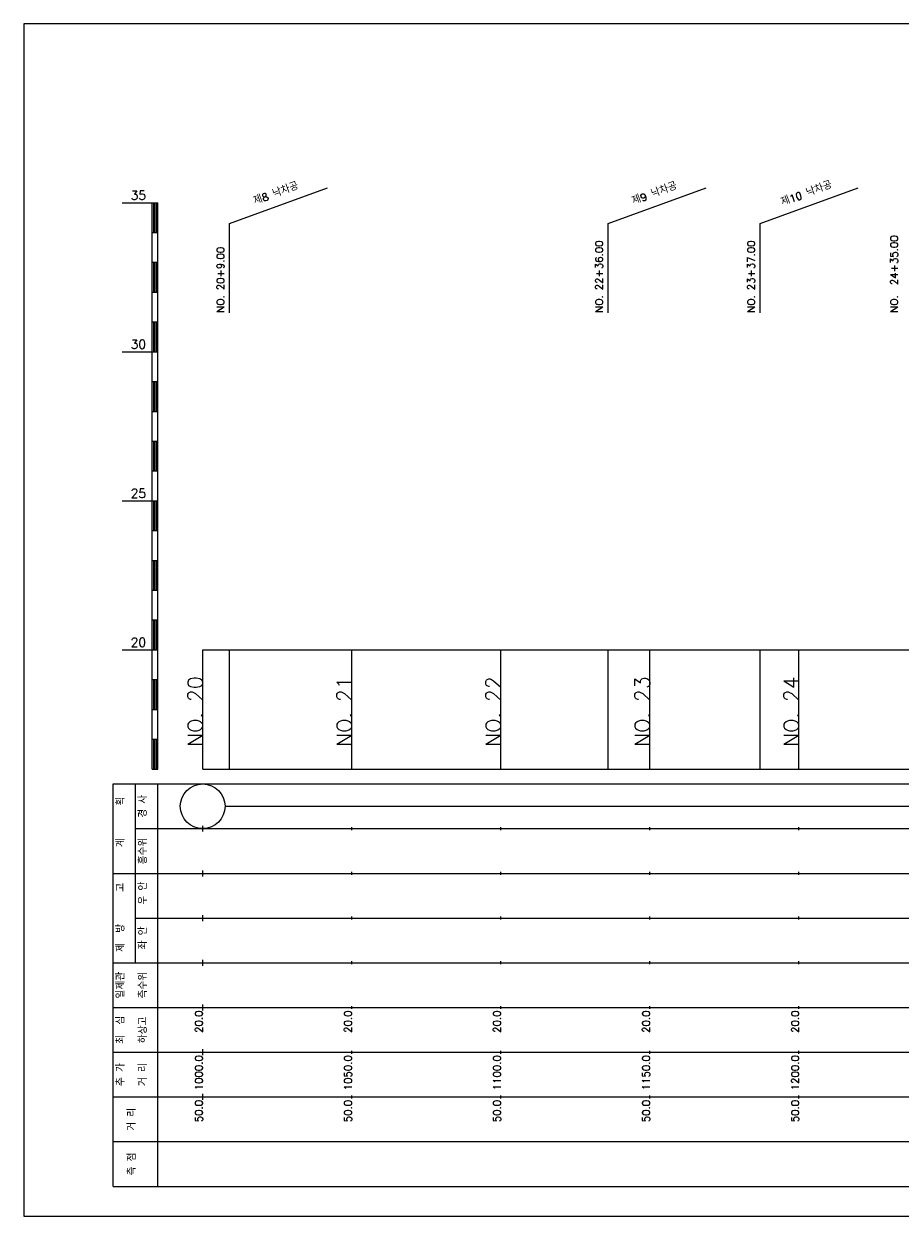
# Model space of a CAD drawing. Extents: x 50 to 685, y -2 to 1891.
# Tile 5 of 8: x 50 to 344, y 1008 to 1408. Entities that reach past the tile are written whole.
import ezdxf
from ezdxf.enums import TextEntityAlignment as Align

# ---------------------------------------------------------------- set-up
doc = ezdxf.new("R2010")
doc.units = 0
doc.header["$LTSCALE"] = 5
for name, color, linetype in [('BOX', 5, 'CONTINUOUS'), ('DT1', 3, 'CONTINUOUS'), ('LT1', 4, 'CONTINUOUS'), ('ST1', 7, 'CONTINUOUS')]:
    doc.layers.add(name, color=color, linetype=linetype)
doc.styles.add('GHS', font='ROMANS.shx', dxfattribs={"bigfont": 'GHS.shx'})

msp = doc.modelspace()

# ---------------------------------------------------------------- linework, layer by layer
at = {"layer": 'BOX'}
msp.add_lwpolyline([(50, 1008), (650, 1008), (650, 1408), (50, 1408), (50, 1008)], dxfattribs=at)
at = {"layer": 'DT1'}
for p, q in [((110, 1189.08), (110, 1191.08)), ((160, 1189.58), (160, 1190.58)), ((210, 1189.58), (210, 1190.58)), ((260, 1189.58), (260, 1190.58)), ((310, 1189.58), (310, 1190.58))]:
    msp.add_line(p, q, dxfattribs=at)
at = {"layer": 'LT1', "linetype": 'CONTINUOUS'}
for p, q in [((119, 1341), (151.89, 1352.97)), ((246, 1341), (278.89, 1352.97)), ((297, 1341), (329.89, 1352.97)), ((119, 1311), (119, 1341)), ((246, 1311), (246, 1341)), ((297, 1311), (297, 1341))]:
    msp.add_line(p, q, dxfattribs=at)
at = {"layer": 'LT1'}
for p, q in [((83, 1348), (93, 1348)), ((93, 1158), (93, 1348)), ((93, 1348), (95, 1348)), ((95, 1158), (95, 1348)), ((93.5, 1347.8), (93.5, 1338.2)), ((94, 1347.8), (94, 1338.2)), ((94.5, 1347.8), (94.5, 1338.2)), ((93, 1338), (95, 1338)), ((93, 1328), (95, 1328)), ((93.5, 1327.8), (93.5, 1318.2)), ((94, 1327.8), (94, 1318.2)), ((94.5, 1327.8), (94.5, 1318.2)), ((93, 1318), (95, 1318)), ((93, 1308), (95, 1308)), ((93.5, 1307.8), (93.5, 1298.2)), ((94, 1307.8), (94, 1298.2)), ((94.5, 1307.8), (94.5, 1298.2)), ((83, 1298), (93, 1298)), ((93, 1298), (95, 1298)), ((93, 1288), (95, 1288)), ((93.5, 1287.8), (93.5, 1278.2)), ((94, 1287.8), (94, 1278.2)), ((94.5, 1287.8), (94.5, 1278.2)), ((93, 1278), (95, 1278)), ((93, 1268), (95, 1268)), ((93.5, 1267.8), (93.5, 1258.2)), ((94, 1267.8), (94, 1258.2)), ((94.5, 1267.8), (94.5, 1258.2)), ((93, 1258), (95, 1258)), ((83, 1248), (93, 1248)), ((93, 1248), (95, 1248)), ((93.5, 1247.8), (93.5, 1238.2)), ((94, 1247.8), (94, 1238.2)), ((94.5, 1247.8), (94.5, 1238.2)), ((93, 1238), (95, 1238)), ((93, 1228), (95, 1228)), ((93.5, 1227.8), (93.5, 1218.2)), ((94, 1227.8), (94, 1218.2)), ((94.5, 1227.8), (94.5, 1218.2)), ((93, 1218), (95, 1218)), ((93, 1208), (95, 1208)), ((93.5, 1207.8), (93.5, 1198.2)), ((94, 1207.8), (94, 1198.2)), ((94.5, 1207.8), (94.5, 1198.2)), ((83, 1198), (93, 1198)), ((93, 1198), (95, 1198)), ((110, 1158), (110, 1198)), ((119, 1158), (119, 1198)), ((160, 1158), (160, 1198)), ((210, 1158), (210, 1198)), ((246, 1158), (246, 1198)), ((260, 1158), (260, 1198)), ((297, 1158), (297, 1198)), ((310, 1158), (310, 1198)), ((93, 1188), (95, 1188)), ((93.5, 1187.8), (93.5, 1178.2)), ((94, 1187.8), (94, 1178.2)), ((94.5, 1187.8), (94.5, 1178.2)), ((93, 1178), (95, 1178)), ((93, 1168), (95, 1168)), ((93.5, 1167.8), (93.5, 1158.2)), ((94, 1167.8), (94, 1158.2)), ((94.5, 1167.8), (94.5, 1158.2)), ((93, 1158), (95, 1158)), ((110, 1158), (610, 1158)), ((110, 1137), (110, 1139)), ((160, 1137.5), (160, 1138.5)), ((210, 1137.5), (210, 1138.5)), ((260, 1137.5), (260, 1138.5)), ((310, 1137.5), (310, 1138.5)), ((110, 1122), (110, 1124)), ((160, 1122.5), (160, 1123.5)), ((210, 1122.5), (210, 1123.5)), ((260, 1122.5), (260, 1123.5)), ((310, 1122.5), (310, 1123.5)), ((110, 1107), (110, 1109)), ((160, 1107.5), (160, 1108.5)), ((210, 1107.5), (210, 1108.5)), ((260, 1107.5), (260, 1108.5)), ((310, 1107.5), (310, 1108.5)), ((110, 1092), (110, 1094)), ((160, 1092.5), (160, 1093.5)), ((210, 1092.5), (210, 1093.5)), ((260, 1092.5), (260, 1093.5)), ((310, 1092.5), (310, 1093.5)), ((110, 1077), (110, 1079)), ((160, 1077.5), (160, 1078.5)), ((210, 1077.5), (210, 1078.5)), ((260, 1077.5), (260, 1078.5)), ((310, 1077.5), (310, 1078.5)), ((110, 1062), (110, 1064)), ((160, 1062.5), (160, 1063.5)), ((210, 1062.5), (210, 1063.5)), ((260, 1062.5), (260, 1063.5)), ((310, 1062.5), (310, 1063.5)), ((110, 1047), (110, 1049)), ((160, 1047.5), (160, 1048.5)), ((210, 1047.5), (210, 1048.5)), ((260, 1047.5), (260, 1048.5)), ((310, 1047.5), (310, 1048.5))]:
    msp.add_line(p, q, dxfattribs=at)
msp.add_lwpolyline([(110, 1198), (160, 1198), (210, 1198), (260, 1198), (310, 1198), (360, 1198), (410, 1198), (460, 1198), (510, 1198), (560, 1198), (610, 1198)], dxfattribs=at)
at = {"layer": 'ST1'}
for p, q in [((80, 1018), (80, 1153)), ((80, 1153), (623, 1153)), ((87.5, 1123), (87.5, 1153)), ((95, 1018), (95, 1153)), ((87.5, 1138), (623, 1138)), ((80, 1123), (623, 1123)), ((87.5, 1093), (87.5, 1123)), ((87.5, 1108), (623, 1108)), ((80, 1093), (623, 1093)), ((80, 1078), (623, 1078)), ((80, 1063), (623, 1063)), ((80, 1048), (623, 1048)), ((80, 1033), (623, 1033)), ((80, 1018), (623, 1018))]:
    msp.add_line(p, q, dxfattribs=at)
at = {"layer": 'ST1', "linetype": 'CONTINUOUS'}
msp.add_line((117.5, 1145.5), (602.5, 1145.5), dxfattribs=at)
msp.add_circle((110, 1145.5), 7.5, dxfattribs=at)

# ---------------------------------------------------------------- texts
at = {"layer": 'DT1', "style": 'GHS'}
for s, p in [('35', (91, 1349)), ('30', (91, 1299)), ('25', (91, 1249)), ('20', (91, 1199))]:
    msp.add_text(s, height=3, dxfattribs=at).set_placement(p, align=Align.RIGHT)
at = {"layer": 'DT1', "linetype": 'CONTINUOUS', "style": 'GHS'}
for s, rotation, p in [('제8 낙차공', 20, (135, 1349.99)), ('제9 낙차공', 20, (262, 1349.99)), ('제10 낙차공', 20, (313, 1349.99)), ('경 사', 90, (91.25, 1145.5)), ('  획', 90, (83.75, 1145.5)), ('   계', 90, (83.75, 1130.5)), ('홍수위', 90, (91.25, 1130.5)), ('   고', 90, (83.75, 1115.5)), (' 우 안', 90, (91.25, 1115.5)), (' 제  방', 90, (83.75, 1100.5)), (' 좌 안', 90, (91.25, 1100.5)), ('일제관', 90, (83.75, 1085.5)), ('측수위', 90, (91.25, 1085.5)), ('최  심', 90, (83.75, 1070.5)), ('하상고', 90, (91.25, 1070.5)), ('추 가', 90, (83.75, 1055.5)), ('거 리', 90, (91.25, 1055.5)), ('거 리', 90, (87.5, 1040.5)), ('측 점', 90, (87.5, 1025.5))]:
    msp.add_text(s, height=2.5, rotation=rotation, dxfattribs=at).set_placement(p, align=Align.CENTER)
for s, p in [('NO.  24+35.00', (343.25, 1311.12)), ('NO. 20+9.00', (117.25, 1311.12)), ('NO. 22+36.00', (244.25, 1311.12)), ('NO. 23+37.00', (295.25, 1311.12))]:
    msp.add_text(s, height=2.5, rotation=90, dxfattribs=at).set_placement(p)
at = {"layer": 'DT1', "style": 'GHS'}
for s, height, p in [('NO. 20', 5, (110, 1189.08)), ('NO. 21', 5, (160, 1189.08)), ('NO. 22', 5, (210, 1189.08)), ('NO. 23', 5, (260, 1189.08)), ('NO. 24', 5, (310, 1189.08)), (' 20.0', 2.5, (110, 1077)), (' 20.0', 2.5, (160, 1077)), (' 20.0', 2.5, (210, 1077)), (' 20.0', 2.5, (260, 1077)), (' 20.0', 2.5, (310, 1077)), ('  1000.0', 2.5, (110, 1062)), ('  1050.0', 2.5, (160, 1062)), ('  1100.0', 2.5, (210, 1062)), ('  1150.0', 2.5, (260, 1062)), ('  1200.0', 2.5, (310, 1062)), ('  50.0', 2.5, (110, 1047)), ('  50.0', 2.5, (160, 1047)), ('  50.0', 2.5, (210, 1047)), ('  50.0', 2.5, (260, 1047)), ('  50.0', 2.5, (310, 1047))]:
    msp.add_text(s, height=height, rotation=90, dxfattribs=at).set_placement(p, align=Align.RIGHT)

doc.saveas('drawing.dxf')
